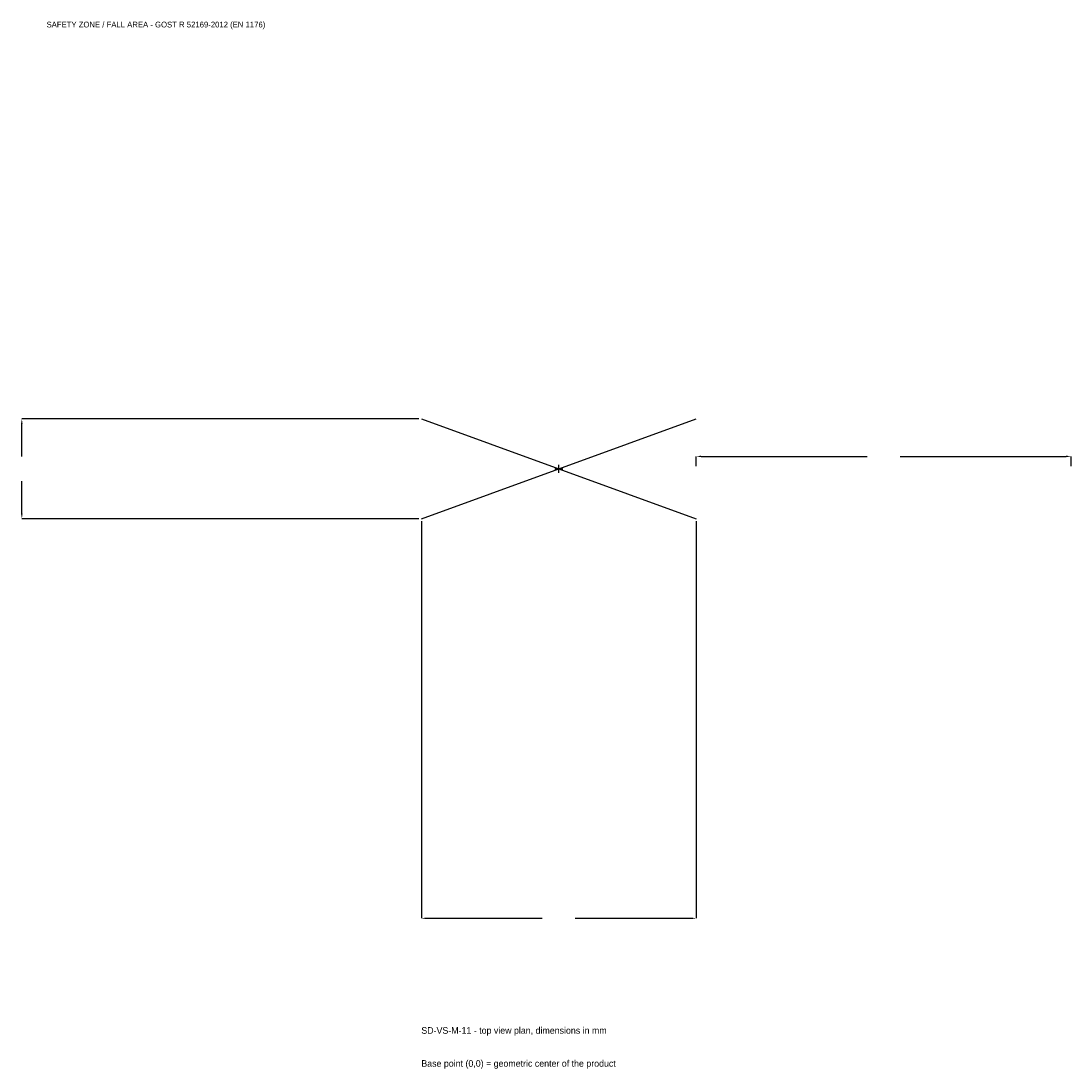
# Model space of a CAD drawing. Extents: x -2152 to 2050, y -2402 to 1792.
import ezdxf

# ---------------------------------------------------------------- set-up
doc = ezdxf.new("R2010")
doc.units = 0
for name, color, linetype in [('GP_MAF_zona_bezopasnosti', 1, 'Continuous'), ('ZSK_DANNYE', 3, 'Continuous'), ('ZSK_KONTUR', 7, 'Continuous'), ('ZSK_RAZMERY', 8, 'Continuous')]:
    doc.layers.add(name, color=color, linetype=linetype)
doc.dimstyles.new('ORION', dxfattribs={"dimtxt": 33, "dimasz": 19.8, "dimexe": 1.25, "dimexo": 9.9, "dimtad": 1, "dimcen": 2.5, "dimazin": 3, "dimtfac": 1, "dimtmove": 0, "dimatfit": 3})

# ---------------------------------------------------------------- blocks, each defined once
blk = doc.blocks.new('_CLOSEDFILLED')
at = {"color": 0, "linetype": 'BYBLOCK'}
blk.add_solid([(-1, 0.16), (0, 0), (-1, -0.16)], dxfattribs=at)
blk = doc.blocks.new('*D1')
for p, q in [((-550, -209.9), (-550, -1799)), ((550, -209.9), (550, -1799)), ((-530.2, -1799), (-66, -1799)), ((66, -1799), (530.2, -1799))]:
    blk.add_line(p, q)
at = {"layer": 'Defpoints'}
for p in [(-550, -200), (550, -200), (-550, -1799)]:
    blk.add_point(p, dxfattribs=at)
at = {"layer": 'ZSK_RAZMERY', "xscale": 19.8, "yscale": 19.8, "rotation": 180}
blk.add_blockref('_CLOSEDFILLED', (-550, -1799), dxfattribs=at)
at = {"layer": 'ZSK_RAZMERY', "xscale": 19.8, "yscale": 19.8}
blk.add_blockref('_CLOSEDFILLED', (550, -1799), dxfattribs=at)
blk = doc.blocks.new('*D2')
for p, q in [((-559.9, 200), (-2149, 200)), ((-2149, 49.5), (-2149, 180.2)), ((-2149, -180.2), (-2149, -49.5)), ((-559.9, -200), (-2149, -200))]:
    blk.add_line(p, q)
at = {"layer": 'Defpoints'}
for p in [(-550, 200), (-2149, -200), (-550, -200)]:
    blk.add_point(p, dxfattribs=at)
at = {"layer": 'ZSK_RAZMERY', "xscale": 19.8, "yscale": 19.8}
for p, rotation in [((-2149, 200), 90), ((-2149, -200), 270)]:
    blk.add_blockref('_CLOSEDFILLED', p, dxfattribs=dict(at, rotation=rotation))
blk = doc.blocks.new('*D3')
for p, q in [((550, 9.9), (550, 49.5)), ((569.8, 49.5), (1234, 49.5)), ((1366, 49.5), (2030.2, 49.5)), ((2050, 9.9), (2050, 49.5))]:
    blk.add_line(p, q)
at = {"layer": 'Defpoints'}
for p in [(550, 49.5), (550, 0), (2050, 0)]:
    blk.add_point(p, dxfattribs=at)
at = {"layer": 'ZSK_RAZMERY', "xscale": 19.8, "yscale": 19.8, "rotation": 180}
blk.add_blockref('_CLOSEDFILLED', (550, 49.5), dxfattribs=at)
at = {"layer": 'ZSK_RAZMERY', "xscale": 19.8, "yscale": 19.8}
blk.add_blockref('_CLOSEDFILLED', (2050, 49.5), dxfattribs=at)
blk = doc.blocks.new('B1')
at = {"layer": 'ZSK_KONTUR'}
for p, q in [((-550, -200), (550, 200)), ((-550, 200), (550, -200))]:
    blk.add_line(p, q, dxfattribs=at)
at = {"layer": 'ZSK_RAZMERY'}
for p, q in [((-16, 0), (16, 0)), ((0, -16), (0, 16))]:
    blk.add_line(p, q, dxfattribs=at)
at = {"layer": 'GP_MAF_zona_bezopasnosti', "color": 1}
blk.add_text('SAFETY ZONE / FALL AREA - GOST R 52169-2012 (EN 1176)', height=23.1, dxfattribs=at).set_placement((-2050, 1766))
at = {"layer": 'ZSK_RAZMERY'}
dim = blk.add_linear_dim(base=(-2149, -200), p1=(-550, -200), p2=(-550, 200), angle=90, dimstyle='ORION', dxfattribs=at)
dim.commit()
dim.dimension.update_dxf_attribs({"geometry": '*D2', "text_midpoint": (-2149, 0)})
for base, p1, p2, picture, middle in [((550, 49.5), (550, 0), (2050, 0), '*D3', (1300, 49.5)), ((-550, -1799), (-550, -200), (550, -200), '*D1', (0, -1799))]:
    dim = blk.add_linear_dim(base=base, p1=p1, p2=p2, dimstyle='ORION', dxfattribs=at)
    dim.commit()
    dim.dimension.update_dxf_attribs({"geometry": picture, "text_midpoint": middle})

msp = doc.modelspace()

# ---------------------------------------------------------------- block references
msp.add_blockref('B1', (0, 0))

# ---------------------------------------------------------------- texts
at = {"layer": 'ZSK_DANNYE', "color": 3}
msp.add_text('SD-VS-M-11 - top view plan, dimensions in mm', height=26.4, dxfattribs=at).set_placement((-550, -2261))
at = {"layer": 'ZSK_DANNYE', "color": 7}
msp.add_text('Base point (0,0) = geometric center of the product', height=26.4, dxfattribs=at).set_placement((-550, -2393))

doc.saveas('drawing.dxf')
